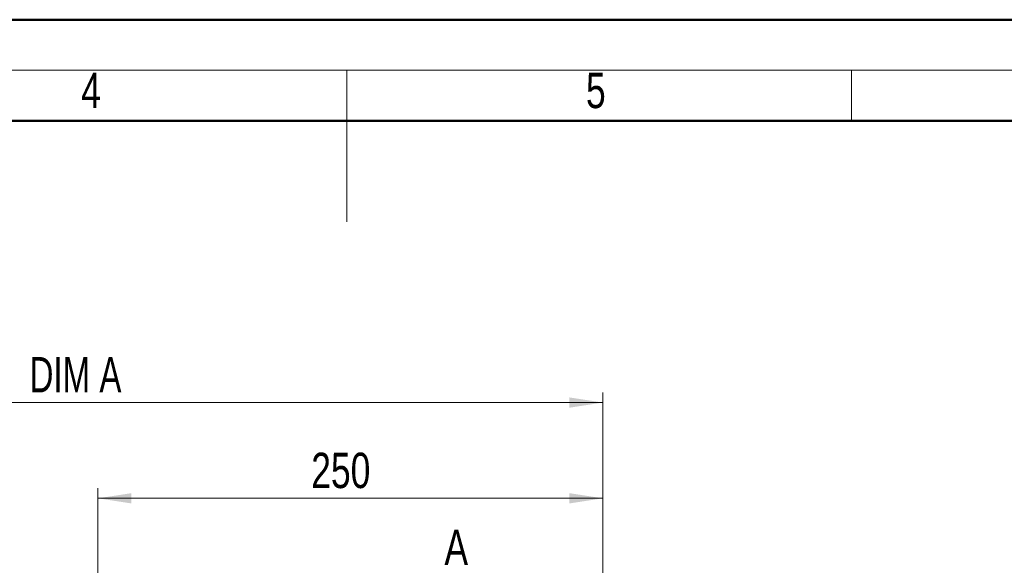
# Model space of a CAD drawing. Header units: millimetres. Extents: x 0 to 420, y 0 to 297.
# Tile 128 of 138: x 178 to 275, y 243 to 297. Entities that reach past the tile are written whole.
import ezdxf

# ---------------------------------------------------------------- set-up
doc = ezdxf.new("R2010")
doc.units = ezdxf.units.MM
doc.styles.add('SLDTEXTSTYLE0', font='TXT', dxfattribs={"width": 0.75})
doc.styles.add('SLDTEXTSTYLE3', font='TXT', dxfattribs={"width": 0.7})
doc.dimstyles.new('SLDDIMSTYLE0', dxfattribs={"dimtxt": 3.5, "dimasz": 3.302, "dimexe": 0, "dimexo": 0.0625, "dimgap": 0.875, "dimtad": 1, "dimlfac": 5, "dimrnd": 1e-09, "dimzin": 12, "dimdsep": 46, "dimtxsty": 'SLDTEXTSTYLE0', "dimsah": 1, "dimcen": 0.09, "dimadec": 0, "dimazin": 3, "dimtfac": 1, "dimtofl": 0, "dimtmove": 0, "dimatfit": 3, "dimfxl": 1, "dimfrac": 2, "dimtolj": 1, "dimtzin": 12, "dimarcsym": 0})

# ---------------------------------------------------------------- blocks, each defined once
blk = doc.blocks.new('_D_1')
at = {"color": 7, "linetype": 'Continuous', "lineweight": 18}
for p, q in [((135.436, 223.755), (135.436, 260.323)), ((235.436, 223.755), (235.436, 260.323)), ((235.436, 259.323), (135.436, 259.323))]:
    blk.add_line(p, q, dxfattribs=at)
for points in [[(135.436, 259.323), (138.738, 258.815), (138.738, 259.831)], [(235.436, 259.323), (232.134, 259.831), (232.134, 258.815)]]:
    blk.add_solid(points, dxfattribs=at)
at = {"color": 7, "linetype": 'Continuous', "lineweight": 18, "insert": (178.657, 263.834), "char_height": 3.5, "attachment_point": 1, "style": 'SLDTEXTSTYLE3'}
blk.add_mtext('DIM A', dxfattribs=at)
blk = doc.blocks.new('_D_2')
at = {"color": 7, "linetype": 'Continuous', "lineweight": 18}
for p, q in [((185.436, 191.755), (185.436, 250.846)), ((235.436, 223.755), (235.436, 250.846)), ((235.436, 249.846), (185.436, 249.846))]:
    blk.add_line(p, q, dxfattribs=at)
for points in [[(185.436, 249.846), (188.738, 249.338), (188.738, 250.354)], [(235.436, 249.846), (232.134, 250.354), (232.134, 249.338)]]:
    blk.add_solid(points, dxfattribs=at)
at = {"color": 7, "linetype": 'Continuous', "lineweight": 18, "insert": (206.557, 254.358), "char_height": 3.5, "attachment_point": 1, "style": 'SLDTEXTSTYLE0'}
blk.add_mtext('250', dxfattribs=at)

msp = doc.modelspace()

# ---------------------------------------------------------------- linework, layer by layer
at = {"color": 7, "linetype": 'Continuous', "lineweight": 50}
for p, q in [((0.0788, 297.2148), (420.0788, 297.2148)), ((20.0788, 287.2148), (410.0788, 287.2148))]:
    msp.add_line(p, q, dxfattribs=at)
at = {"color": 7, "linetype": 'Continuous', "lineweight": 18}
for p, q in [((15.0788, 292.2148), (415.0788, 292.2148)), ((210.0788, 292.2148), (210.0788, 277.2148)), ((260.0788, 292.2148), (260.0788, 287.2148))]:
    msp.add_line(p, q, dxfattribs=at)

# ---------------------------------------------------------------- texts
at = {"color": 7, "linetype": 'Continuous', "lineweight": 0, "char_height": 3.5, "attachment_point": 1, "style": 'SLDTEXTSTYLE0'}
for s, insert in [('4', (183.7698, 291.9665)), ('5', (233.7698, 291.9665))]:
    msp.add_mtext(s, dxfattribs=dict(at, insert=insert))
at = {"color": 7, "linetype": 'Continuous', "insert": (219.7488, 246.7457), "char_height": 3.5, "attachment_point": 1, "style": 'SLDTEXTSTYLE0'}
msp.add_mtext('A', dxfattribs=at)

# ---------------------------------------------------------------- dimensions: what is measured, and where the dimension line sits
at = {"color": 7, "linetype": 'Continuous', "lineweight": 18}
for base, p2, picture, middle in [((135.436, 259.3225), (135.436, 222.7553), '_D_1', (185.436, 259.3225)), ((185.436, 249.8462), (185.436, 190.7553), '_D_2', (210.436, 249.8462))]:
    dim = msp.add_linear_dim(base=base, p1=(235.436, 222.7553), p2=p2, dimstyle='SLDDIMSTYLE0', dxfattribs=at)
    dim.commit()
    dim.dimension.update_dxf_attribs({"geometry": picture, "text_midpoint": middle, "dimtype": 160})

doc.saveas('drawing.dxf')
